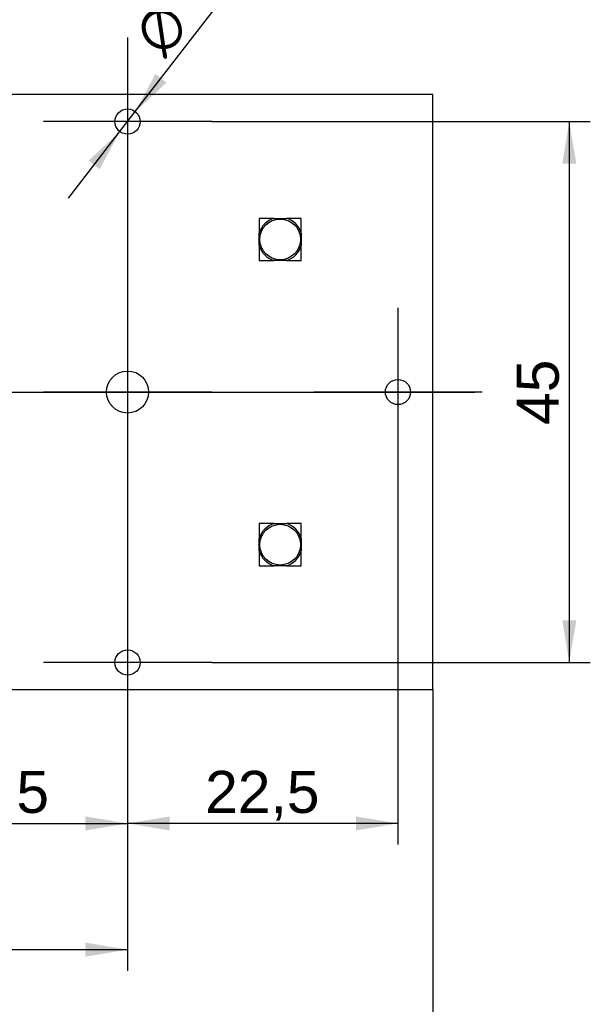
# Model space of a CAD drawing. Header units: millimetres. Extents: x 16 to 406, y 5 to 285.
# Tile 10 of 14: x 208 to 255, y 137 to 219. Entities that reach past the tile are written whole.
import ezdxf
from ezdxf.enums import TextEntityAlignment as Align
from ezdxf.lldxf.tags import DXFTag

# ---------------------------------------------------------------- set-up
doc = ezdxf.new("R2010")
doc.units = ezdxf.units.MM
for name, color, linetype in [('Default', 7, 'Continuous'), ('dimensions', 7, 'Continuous'), ('RECLED_122X50MM_', 7, 'Continuous')]:
    doc.layers.add(name, color=color, linetype=linetype)
doc.styles.add('SEACAD_Arial', font='arial.ttf')
doc.styles.add('SEACAD_Solid_Edge_ANSI1_Symbols', font='semeca1.ttf')
tags = doc.linetypes.add('CENTER2', pattern=[28.575, 19.05, -3.175, 3.175, -3.175]).pattern_tags.tags
tags[10:11] = [DXFTag(74, 4), DXFTag(75, 0), DXFTag(340, '0'), DXFTag(46, 0.0), DXFTag(50, 0.0), DXFTag(44, 0.0), DXFTag(45, 0.0)]
tags[8:9] = [DXFTag(74, 4), DXFTag(75, 0), DXFTag(340, '0'), DXFTag(46, 0.0), DXFTag(50, 0.0), DXFTag(44, 0.0), DXFTag(45, 0.0)]
tags[6:7] = [DXFTag(74, 4), DXFTag(75, 0), DXFTag(340, '0'), DXFTag(46, 0.0), DXFTag(50, 0.0), DXFTag(44, 0.0), DXFTag(45, 0.0)]
tags[4:5] = [DXFTag(74, 4), DXFTag(75, 0), DXFTag(340, '0'), DXFTag(46, 0.0), DXFTag(50, 0.0), DXFTag(44, 0.0), DXFTag(45, 0.0)]
doc.dimstyles.new('ISO', dxfattribs={"dimtxt": 3.5, "dimasz": 3.5, "dimexe": 1.75, "dimexo": 0, "dimgap": 0.875, "dimtad": 1, "dimtxsty": 'SEACAD_Arial', "dimblk1": '_SE_FILLED', "dimblk2": '_SE_FILLED', "dimsah": 1, "dimcen": 1.75, "dimadec": 0, "dimazin": 0, "dimtfac": 0.5, "dimtdec": 3, "dimtmove": 0, "dimatfit": 3, "dimfxl": 1, "dimarcsym": 0})

# ---------------------------------------------------------------- blocks, each defined once
blk = doc.blocks.new('SEANNOT_GROUP')
at = {"layer": 'dimensions', "color": 7, "linetype": 'CENTER2'}
blk.add_line((117.39, 187.699), (245.79, 187.699), dxfattribs=at)
blk = doc.blocks.new('SEANNOT_GROUP7')
at = {"layer": 'dimensions', "color": 7, "linetype": 'CENTER2'}
for p, q in [((216.89, 217.199), (216.89, 203.199)), ((223.89, 210.199), (209.89, 210.199))]:
    blk.add_line(p, q, dxfattribs=at)
blk = doc.blocks.new('SEANNOT_GROUP8')
at = {"layer": 'dimensions', "color": 7, "linetype": 'CENTER2'}
for p, q in [((216.89, 194.699), (216.89, 180.699)), ((223.89, 187.699), (209.89, 187.699))]:
    blk.add_line(p, q, dxfattribs=at)
blk = doc.blocks.new('SEANNOT_GROUP9')
at = {"layer": 'dimensions', "color": 7, "linetype": 'CENTER2'}
for p, q in [((216.89, 172.199), (216.89, 158.199)), ((223.89, 165.199), (209.89, 165.199))]:
    blk.add_line(p, q, dxfattribs=at)
blk = doc.blocks.new('SEANNOT_GROUP10')
at = {"layer": 'dimensions', "color": 7, "linetype": 'CENTER2'}
for p, q in [((239.39, 194.699), (239.39, 180.699)), ((246.39, 187.699), (232.39, 187.699))]:
    blk.add_line(p, q, dxfattribs=at)
blk = doc.blocks.new('SE1')
at = {"layer": 'RECLED_122X50MM_', "color": 7, "linetype": 'Continuous'}
for p, q in [((242.29, 212.449), (120.89, 212.449)), ((242.29, 162.949), (242.29, 212.449)), ((227.84, 202.149), (227.84, 200.918)), ((229.071, 202.149), (227.84, 202.149)), ((229.071, 202.149), (230.109, 202.149)), ((231.34, 202.149), (230.109, 202.149)), ((231.34, 200.918), (231.34, 202.149)), ((227.84, 199.88), (227.84, 200.918)), ((231.34, 200.918), (231.34, 199.88)), ((227.84, 199.88), (227.84, 198.649)), ((231.34, 198.649), (231.34, 199.88)), ((227.84, 198.649), (229.071, 198.649)), ((230.109, 198.649), (229.071, 198.649)), ((230.109, 198.649), (231.34, 198.649)), ((227.84, 176.749), (227.84, 175.518)), ((229.071, 176.749), (227.84, 176.749)), ((229.071, 176.749), (230.109, 176.749)), ((231.34, 176.749), (230.109, 176.749)), ((231.34, 175.518), (231.34, 176.749)), ((227.84, 174.48), (227.84, 175.518)), ((231.34, 175.518), (231.34, 174.48)), ((227.84, 174.48), (227.84, 173.249)), ((231.34, 173.249), (231.34, 174.48)), ((227.84, 173.249), (229.071, 173.249)), ((230.109, 173.249), (229.071, 173.249)), ((230.109, 173.249), (231.34, 173.249)), ((120.89, 162.949), (242.29, 162.949))]:
    blk.add_line(p, q, dxfattribs=at)
for centre, radius in [((216.89, 210.199), 1.05), ((229.59, 200.399), 1.696), ((216.89, 187.699), 1.75), ((239.39, 187.699), 1.05), ((229.59, 174.999), 1.696), ((216.89, 165.199), 1.05)]:
    blk.add_circle(centre, radius, dxfattribs=at)
for centre, start, end in [((229.59, 200.399), 106.52288, 163.47712), ((229.59, 200.399), 16.52288, 73.47712), ((229.59, 200.399), 196.52288, 253.47712), ((229.59, 200.399), 286.52288, 343.47712), ((229.59, 174.999), 106.52288, 163.47712), ((229.59, 174.999), 16.52288, 73.47712), ((229.59, 174.999), 196.52288, 253.47712), ((229.59, 174.999), 286.52288, 343.47712)]:
    blk.add_arc(centre, 1.825, start, end, dxfattribs=at)
blk = doc.blocks.new('DMBLK50')
at = {"layer": 'dimensions', "linetype": 'Continuous'}
for points in [[(254.228, 206.699), (253.645, 210.199), (253.061, 206.699)], [(254.228, 168.699), (253.061, 168.699), (253.645, 165.199)]]:
    blk.add_hatch(color=7, dxfattribs=at).paths.add_polyline_path(points)
at = {"layer": 'dimensions', "color": 7, "linetype": 'Continuous'}
for p, q in [((223.89, 210.199), (255.395, 210.199)), ((253.645, 210.199), (253.645, 165.199)), ((223.89, 165.199), (255.395, 165.199))]:
    blk.add_line(p, q, dxfattribs=at)
at = {"layer": 'dimensions', "color": 7, "linetype": 'Continuous', "style": 'SEACAD_Arial'}
blk.add_text('45', height=3.5, rotation=90, dxfattribs=at).set_placement((249.27, 184.96), align=Align.TOP_LEFT)
blk = doc.blocks.new('_SE_FILLED')
at = {"color": 0}
blk.add_line((0, 0), (-1, 0), dxfattribs=at)
blk.add_solid([(0, 0), (-1, -0.1665), (-1, 0.1665), (0, 0)], dxfattribs=at)
blk = doc.blocks.new('DMBLK53')
at = {"layer": 'dimensions', "linetype": 'Continuous'}
for points in [[(169.59, 140.723), (169.59, 141.89), (166.09, 141.306)], [(213.39, 140.723), (216.89, 141.306), (213.39, 141.89)]]:
    blk.add_hatch(color=7, dxfattribs=at).paths.add_polyline_path(points)
at = {"layer": 'dimensions', "color": 7, "linetype": 'Continuous'}
for p, q in [((166.09, 158.199), (166.09, 139.556)), ((216.89, 158.199), (216.89, 139.556)), ((166.09, 141.306), (216.89, 141.306))]:
    blk.add_line(p, q, dxfattribs=at)
at = {"layer": 'dimensions', "color": 7, "linetype": 'Continuous', "style": 'SEACAD_Arial'}
blk.add_text('50,8', height=3.5, dxfattribs=at).set_placement((186.697, 145.681), align=Align.TOP_LEFT)
blk = doc.blocks.new('DMBLK55')
at = {"layer": 'dimensions', "linetype": 'Continuous'}
for points in [[(220.39, 151.223), (220.39, 152.39), (216.89, 151.806)], [(235.89, 151.223), (239.39, 151.806), (235.89, 152.39)]]:
    blk.add_hatch(color=7, dxfattribs=at).paths.add_polyline_path(points)
at = {"layer": 'dimensions', "color": 7, "linetype": 'Continuous'}
for p, q in [((239.39, 180.699), (239.39, 150.056)), ((216.89, 158.199), (216.89, 150.056)), ((239.39, 151.806), (216.89, 151.806))]:
    blk.add_line(p, q, dxfattribs=at)
at = {"layer": 'dimensions', "color": 7, "linetype": 'Continuous', "style": 'SEACAD_Arial'}
blk.add_text('22,5', height=3.5, dxfattribs=at).set_placement((223.347, 156.181), align=Align.TOP_LEFT)
blk = doc.blocks.new('DMBLK56')
at = {"layer": 'dimensions', "linetype": 'Continuous'}
for points in [[(124.39, 130.223), (124.39, 131.39), (120.89, 130.806)], [(238.79, 130.223), (242.29, 130.806), (238.79, 131.39)]]:
    blk.add_hatch(color=7, dxfattribs=at).paths.add_polyline_path(points)
at = {"layer": 'dimensions', "color": 7, "linetype": 'Continuous'}
for p, q in [((120.89, 162.949), (120.89, 129.056)), ((242.29, 162.949), (242.29, 129.056)), ((120.89, 130.806), (242.29, 130.806))]:
    blk.add_line(p, q, dxfattribs=at)
at = {"layer": 'dimensions', "color": 7, "linetype": 'Continuous', "style": 'SEACAD_Arial'}
blk.add_text('121,4', height=3.5, dxfattribs=at).set_placement((175.427, 135.181), align=Align.TOP_LEFT)
blk = doc.blocks.new('DMBLK58')
at = {"layer": 'dimensions', "linetype": 'Continuous'}
for points in [[(219.209, 214.157), (217.532, 211.03), (220.132, 213.444)], [(213.648, 206.954), (214.571, 206.241), (216.248, 209.368)]]:
    blk.add_hatch(color=7, dxfattribs=at).paths.add_polyline_path(points)
at = {"layer": 'dimensions', "color": 7, "linetype": 'Continuous'}
for p, q in [((217.532, 211.03), (235.736, 234.61)), ((211.971, 203.827), (217.532, 211.03))]:
    blk.add_line(p, q, dxfattribs=at)
for s, style, p in [('(x8)', 'SEACAD_Arial', (226.456, 229.749)), ('2,1', 'SEACAD_Arial', (220.774, 222.389)), ('O', 'SEACAD_Solid_Edge_ANSI1_Symbols', (217.109, 217.642))]:
    blk.add_text(s, height=3.5, rotation=52.33114, dxfattribs=dict(at, style=style)).set_placement(p, align=Align.TOP_LEFT)
blk = doc.blocks.new('DMBLK61')
at = {"layer": 'dimensions', "linetype": 'Continuous'}
for points in [[(197.89, 151.223), (197.89, 152.39), (194.39, 151.806)], [(213.39, 151.223), (216.89, 151.806), (213.39, 152.39)]]:
    blk.add_hatch(color=7, dxfattribs=at).paths.add_polyline_path(points)
at = {"layer": 'dimensions', "color": 7, "linetype": 'Continuous'}
for p, q in [((216.89, 203.199), (216.89, 150.056)), ((194.39, 180.699), (194.39, 150.056)), ((194.39, 151.806), (216.89, 151.806))]:
    blk.add_line(p, q, dxfattribs=at)
at = {"layer": 'dimensions', "color": 7, "linetype": 'Continuous', "style": 'SEACAD_Arial'}
blk.add_text('22,5', height=3.5, dxfattribs=at).set_placement((200.847, 156.181), align=Align.TOP_LEFT)

msp = doc.modelspace()

# ---------------------------------------------------------------- block references
at = {"layer": 'Default'}
msp.add_blockref('SE1', (0, 0), dxfattribs=at)
at = {"layer": 'dimensions'}
for name in ['SEANNOT_GROUP7', 'SEANNOT_GROUP8', 'SEANNOT_GROUP10', 'SEANNOT_GROUP', 'SEANNOT_GROUP9']:
    msp.add_blockref(name, (0, 0), dxfattribs=at)

# ---------------------------------------------------------------- dimensions: what is measured, and where the dimension line sits
at = {"layer": 'dimensions', "color": 7, "linetype": 'Continuous'}
dim = msp.add_diameter_dim_2p(p1=(216.248, 209.368), p2=(217.532, 211.03), text='\\A1;<> (x8)', dimstyle='ISO', override={"dimtmove": 1, "dimtolj": 1}, dxfattribs=at)
dim.commit()
dim.dimension.update_dxf_attribs({"geometry": 'DMBLK58', "text_midpoint": (219.823, 213.999), "dimtype": 163})
for p1, p2, picture, middle in [((194.39, 187.699), (216.89, 210.199), 'DMBLK61', (205.64, 151.806)), ((239.39, 187.699), (216.89, 165.199), 'DMBLK55', (228.14, 151.806))]:
    dim = msp.add_linear_dim(base=(216.89, 151.806), p1=p1, p2=p2, text='\\A1;<>', dimstyle='ISO', dxfattribs=at)
    dim.commit()
    dim.dimension.update_dxf_attribs({"geometry": picture, "text_midpoint": middle, "dimtype": 160})
for base, p1, p2, angle, picture, middle in [((253.645, 210.199), (216.89, 210.199), (216.89, 165.199), 270, 'DMBLK50', (253.645, 187.699)), ((166.09, 141.306), (166.09, 165.199), (216.89, 165.199), 0, 'DMBLK53', (191.49, 141.306)), ((120.89, 130.806), (120.89, 162.949), (242.29, 162.949), 0, 'DMBLK56', (181.59, 130.806))]:
    dim = msp.add_linear_dim(base=base, p1=p1, p2=p2, angle=angle, text='\\A1;<>', dimstyle='ISO', dxfattribs=at)
    dim.commit()
    dim.dimension.update_dxf_attribs({"geometry": picture, "text_midpoint": middle, "dimtype": 161})

doc.saveas('drawing.dxf')
